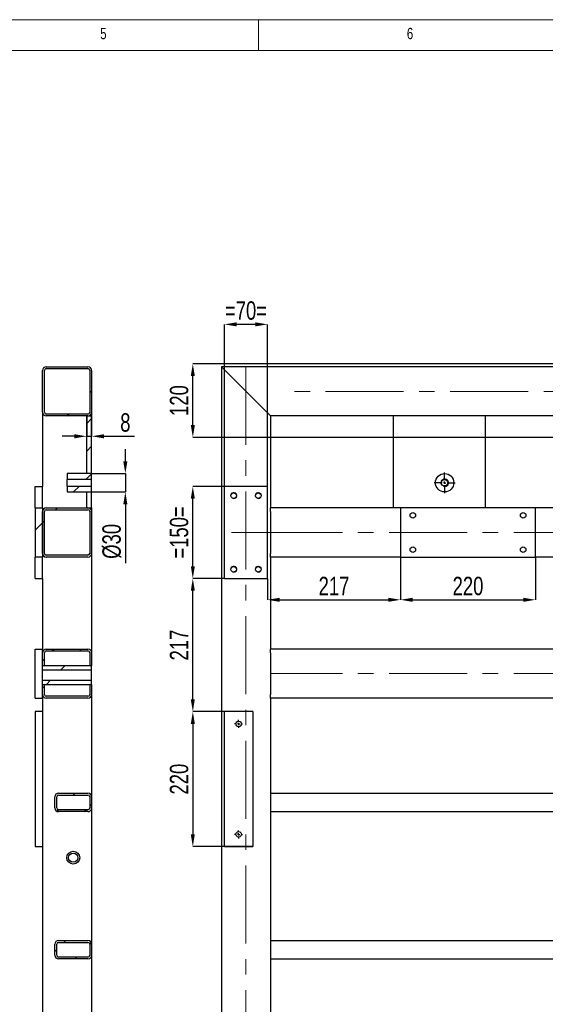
# Model space of a CAD drawing. Header units: millimetres. Extents: x 5 to 589, y 5 to 415.
# Tile 9 of 15: x 208 to 294, y 255 to 415. Entities that reach past the tile are written whole.
import ezdxf

# ---------------------------------------------------------------- set-up
doc = ezdxf.new("R2010")
doc.units = ezdxf.units.MM
doc.header["$PDSIZE"] = -1
doc.linetypes.add('CENTERX2', pattern=[20.32, 12.7, -2.54, 2.54, -2.54])
for name, color, linetype in [('COTES', 1, 'Continuous'), ('NOTES', 6, 'Continuous'), ('TRAIT-FINS', 9, 'Continuous'), ('TRAIT-MIXTES', 3, 'CENTERX2')]:
    doc.layers.add(name, color=color, linetype=linetype)
doc.layers.add('TRAIT-FORT', color=4, linetype='Continuous', lineweight=25)
doc.styles.add('SLDTEXTSTYLE0', font='TXT', dxfattribs={"width": 0.75})
doc.dimstyles.new('SLDDIMSTYLE2', dxfattribs={"dimtxt": 3, "dimasz": 2, "dimexe": 0, "dimexo": 0.0625, "dimgap": 0.75, "dimtad": 1, "dimdec": 0, "dimlfac": 10, "dimrnd": 1e-09, "dimzin": 12, "dimdsep": 46, "dimtxsty": 'SLDTEXTSTYLE0', "dimsah": 1, "dimcen": 0.09, "dimadec": 0, "dimazin": 3, "dimtfac": 1, "dimtdec": 0, "dimtofl": 0, "dimtmove": 0, "dimatfit": 3, "dimfxl": 1, "dimfrac": 2, "dimtolj": 1, "dimtzin": 12, "dimarcsym": 0})
doc.dimstyles.new('SLDDIMSTYLE7', dxfattribs={"dimtxt": 3, "dimasz": 2, "dimexe": 0, "dimexo": 0.0625, "dimgap": 0.75, "dimtad": 1, "dimdec": 0, "dimlfac": 10, "dimrnd": 1e-09, "dimzin": 12, "dimdsep": 46, "dimtxsty": 'SLDTEXTSTYLE0', "dimsah": 1, "dimcen": 0.09, "dimadec": 0, "dimazin": 3, "dimtfac": 1, "dimtdec": 0, "dimtmove": 0, "dimatfit": 0, "dimfxl": 1, "dimfrac": 2, "dimtolj": 1, "dimtzin": 12, "dimarcsym": 0})
pattern_1 = [(45, (0, 0), (-13.4704, 13.4704), []), (45, (4.49, 0), (-13.4704, 13.4704), []), (45, (8.98, 0), (-13.4704, 13.4704), []), (45, (13.47, 0), (-13.4704, 13.4704), [])]

# ---------------------------------------------------------------- blocks, each defined once
blk = doc.blocks.new('_D_62')
at = {"layer": 'COTES', "color": 0, "lineweight": -2, "transparency": 16777216}
for p, q in [((218.97, 350.37), (218.97, 347.11)), ((219.77, 350.37), (219.77, 347.11)), ((216.97, 347.11), (214.97, 347.11)), ((218.97, 347.11), (219.77, 347.11)), ((221.77, 347.11), (226.77, 347.11))]:
    blk.add_line(p, q, dxfattribs=at)
at = {"layer": 'COTES', "color": 0, "transparency": 16777216}
for points in [[(216.97, 347.44), (216.97, 346.77), (218.97, 347.11)], [(221.77, 347.44), (221.77, 346.77), (219.77, 347.11)]]:
    blk.add_solid(points, dxfattribs=at)
at = {"layer": 'Defpoints', "color": 0, "transparency": 16777216}
for p in [(218.97, 350.43), (219.77, 350.43), (219.77, 347.11)]:
    blk.add_point(p, dxfattribs=at)
at = {"layer": 'COTES', "color": 0, "transparency": 16777216, "insert": (225.27, 350.86), "char_height": 3, "attachment_point": 2, "style": 'SLDTEXTSTYLE0'}
blk.add_mtext('\\A1;8', dxfattribs=at)
blk = doc.blocks.new('_D_63')
at = {"layer": 'COTES', "color": 0, "lineweight": -2, "transparency": 16777216}
for p, q in [((225.27, 343.03), (225.27, 345.03)), ((219.83, 341.03), (225.27, 341.03)), ((225.27, 341.03), (225.27, 338.03)), ((219.83, 338.03), (225.27, 338.03)), ((225.27, 336.03), (225.27, 326.42))]:
    blk.add_line(p, q, dxfattribs=at)
at = {"layer": 'COTES', "color": 0, "transparency": 16777216}
for points in [[(224.93, 343.03), (225.6, 343.03), (225.27, 341.03)], [(224.93, 336.03), (225.6, 336.03), (225.27, 338.03)]]:
    blk.add_solid(points, dxfattribs=at)
at = {"layer": 'Defpoints', "color": 0, "transparency": 16777216}
for p in [(219.77, 341.03), (219.77, 338.03), (225.27, 338.03)]:
    blk.add_point(p, dxfattribs=at)
at = {"layer": 'COTES', "color": 0, "transparency": 16777216, "insert": (221.52, 329.98), "char_height": 3, "attachment_point": 2, "rotation": 90, "style": 'SLDTEXTSTYLE0'}
blk.add_mtext('\\A1;%%c30', dxfattribs=at)
blk = doc.blocks.new('_D_65')
at = {"layer": 'COTES', "color": 0, "lineweight": -2, "transparency": 16777216}
for p, q in [((342.38, 358.93), (236.27, 358.93)), ((236.27, 348.93), (236.27, 356.93)), ((342.38, 346.93), (236.27, 346.93))]:
    blk.add_line(p, q, dxfattribs=at)
at = {"layer": 'COTES', "color": 0, "transparency": 16777216}
for points in [[(235.94, 356.93), (236.6, 356.93), (236.27, 358.93)], [(235.94, 348.93), (236.6, 348.93), (236.27, 346.93)]]:
    blk.add_solid(points, dxfattribs=at)
at = {"layer": 'Defpoints', "color": 0, "transparency": 16777216}
for p in [(236.27, 358.93), (342.44, 358.93), (342.44, 346.93)]:
    blk.add_point(p, dxfattribs=at)
at = {"layer": 'COTES', "color": 0, "transparency": 16777216, "insert": (232.52, 352.93), "char_height": 3, "attachment_point": 2, "rotation": 90, "style": 'SLDTEXTSTYLE0'}
blk.add_mtext('\\A1;120', dxfattribs=at)
blk = doc.blocks.new('_D_67')
at = {"layer": 'COTES', "color": 0, "lineweight": -2, "transparency": 16777216}
for p, q in [((245.98, 302.23), (236.27, 302.23)), ((236.27, 300.23), (236.27, 282.23)), ((245.98, 280.23), (236.27, 280.23))]:
    blk.add_line(p, q, dxfattribs=at)
at = {"layer": 'COTES', "color": 0, "transparency": 16777216}
for points in [[(235.94, 300.23), (236.6, 300.23), (236.27, 302.23)], [(235.94, 282.23), (236.6, 282.23), (236.27, 280.23)]]:
    blk.add_solid(points, dxfattribs=at)
at = {"layer": 'Defpoints', "color": 0, "transparency": 16777216}
for p in [(246.04, 302.23), (236.27, 280.23), (246.04, 280.23)]:
    blk.add_point(p, dxfattribs=at)
at = {"layer": 'COTES', "color": 0, "transparency": 16777216, "insert": (232.52, 291.23), "char_height": 3, "attachment_point": 2, "rotation": 90, "style": 'SLDTEXTSTYLE0'}
blk.add_mtext('\\A1;220', dxfattribs=at)
blk = doc.blocks.new('_D_91')
at = {"layer": 'COTES', "color": 0, "lineweight": -2, "transparency": 16777216}
for p, q in [((241.38, 323.93), (236.27, 323.93)), ((236.27, 304.23), (236.27, 321.93)), ((241.38, 302.23), (236.27, 302.23))]:
    blk.add_line(p, q, dxfattribs=at)
at = {"layer": 'COTES', "color": 0, "transparency": 16777216}
for points in [[(235.94, 321.93), (236.6, 321.93), (236.27, 323.93)], [(235.94, 304.23), (236.6, 304.23), (236.27, 302.23)]]:
    blk.add_solid(points, dxfattribs=at)
at = {"layer": 'Defpoints', "color": 0, "transparency": 16777216}
for p in [(236.27, 323.93), (241.44, 323.93), (241.44, 302.23)]:
    blk.add_point(p, dxfattribs=at)
at = {"layer": 'COTES', "color": 0, "transparency": 16777216, "insert": (232.52, 313.08), "char_height": 3, "attachment_point": 2, "rotation": 90, "style": 'SLDTEXTSTYLE0'}
blk.add_mtext('\\A1;217', dxfattribs=at)
blk = doc.blocks.new('_D_92')
at = {"layer": 'COTES', "color": 0, "lineweight": -2, "transparency": 16777216}
for p, q in [((241.38, 338.93), (236.27, 338.93)), ((236.27, 325.93), (236.27, 336.93)), ((241.38, 323.93), (236.27, 323.93))]:
    blk.add_line(p, q, dxfattribs=at)
at = {"layer": 'COTES', "color": 0, "transparency": 16777216}
for points in [[(235.94, 336.93), (236.6, 336.93), (236.27, 338.93)], [(235.94, 325.93), (236.6, 325.93), (236.27, 323.93)]]:
    blk.add_solid(points, dxfattribs=at)
at = {"layer": 'Defpoints', "color": 0, "transparency": 16777216}
for p in [(236.27, 338.93), (241.44, 338.93), (241.44, 323.93)]:
    blk.add_point(p, dxfattribs=at)
at = {"layer": 'COTES', "color": 0, "transparency": 16777216, "insert": (232.52, 331.43), "char_height": 3, "attachment_point": 2, "rotation": 90, "style": 'SLDTEXTSTYLE0'}
blk.add_mtext('\\A1;=150=', dxfattribs=at)
blk = doc.blocks.new('_D_96')
at = {"layer": 'COTES', "color": 0, "lineweight": -2, "transparency": 16777216}
for p, q in [((241.44, 338.99), (241.44, 365.35)), ((246.44, 365.35), (243.44, 365.35)), ((248.44, 338.99), (248.44, 365.35))]:
    blk.add_line(p, q, dxfattribs=at)
at = {"layer": 'COTES', "color": 0, "transparency": 16777216}
for points in [[(243.44, 365.68), (243.44, 365.01), (241.44, 365.35)], [(246.44, 365.68), (246.44, 365.01), (248.44, 365.35)]]:
    blk.add_solid(points, dxfattribs=at)
at = {"layer": 'Defpoints', "color": 0, "transparency": 16777216}
for p in [(241.44, 365.35), (241.44, 338.93), (248.44, 338.93)]:
    blk.add_point(p, dxfattribs=at)
at = {"layer": 'COTES', "color": 0, "transparency": 16777216, "insert": (244.94, 369.1), "char_height": 3, "attachment_point": 2, "style": 'SLDTEXTSTYLE0'}
blk.add_mtext('\\A1;=70=', dxfattribs=at)
blk = doc.blocks.new('_D_97')
at = {"layer": 'COTES', "color": 0, "lineweight": -2, "transparency": 16777216}
for p, q in [((270.14, 327.37), (270.14, 320.46)), ((292.14, 327.37), (292.14, 320.46)), ((272.14, 320.46), (290.14, 320.46))]:
    blk.add_line(p, q, dxfattribs=at)
at = {"layer": 'COTES', "color": 0, "transparency": 16777216}
for points in [[(272.14, 320.79), (272.14, 320.12), (270.14, 320.46)], [(290.14, 320.79), (290.14, 320.12), (292.14, 320.46)]]:
    blk.add_solid(points, dxfattribs=at)
at = {"layer": 'Defpoints', "color": 0, "transparency": 16777216}
for p in [(270.14, 327.43), (292.14, 327.43), (292.14, 320.46)]:
    blk.add_point(p, dxfattribs=at)
at = {"layer": 'COTES', "color": 0, "transparency": 16777216, "insert": (281.14, 324.21), "char_height": 3, "attachment_point": 2, "style": 'SLDTEXTSTYLE0'}
blk.add_mtext('\\A1;220', dxfattribs=at)
blk = doc.blocks.new('_D_98')
at = {"layer": 'COTES', "color": 0, "lineweight": -2, "transparency": 16777216}
for p, q in [((270.14, 327.37), (270.14, 320.46)), ((248.44, 323.87), (248.44, 320.46)), ((250.44, 320.46), (268.14, 320.46))]:
    blk.add_line(p, q, dxfattribs=at)
at = {"layer": 'COTES', "color": 0, "transparency": 16777216}
for points in [[(250.44, 320.79), (250.44, 320.12), (248.44, 320.46)], [(268.14, 320.79), (268.14, 320.12), (270.14, 320.46)]]:
    blk.add_solid(points, dxfattribs=at)
at = {"layer": 'Defpoints', "color": 0, "transparency": 16777216}
for p in [(270.14, 327.43), (248.44, 323.93), (270.14, 320.46)]:
    blk.add_point(p, dxfattribs=at)
at = {"layer": 'COTES', "color": 0, "transparency": 16777216, "insert": (259.29, 324.21), "char_height": 3, "attachment_point": 2, "style": 'SLDTEXTSTYLE0'}
blk.add_mtext('\\A1;217', dxfattribs=at)
blk = doc.blocks.new('SW_CENTERMARKSYMBOL_28')
at = {"layer": 'TRAIT-MIXTES', "color": 0}
for p, q in [((0, 0.4), (0, 1.7)), ((-0.4, 0), (-1.7, 0)), ((0, 0), (-0.2, 0)), ((0, 0), (0, 0.2)), ((0, 0), (0, -0.2)), ((0, 0), (0.2, 0)), ((0.4, 0), (1.7, 0)), ((0, -0.4), (0, -1.7))]:
    blk.add_line(p, q, dxfattribs=at)
blk = doc.blocks.new('SW_CENTERMARKSYMBOL_39')
at = {"layer": 'TRAIT-MIXTES', "color": 0}
for p, q in [((-0.4, 0), (-0.65, 0)), ((0, 0), (-0.2, 0)), ((0, 0.4), (0, 0.65)), ((0, 0), (0, 0.2)), ((0, 0), (0, -0.2)), ((0, 0), (0.2, 0)), ((0.4, 0), (0.65, 0)), ((0, -0.4), (0, -0.65))]:
    blk.add_line(p, q, dxfattribs=at)
blk = doc.blocks.new('SW_CENTERMARKSYMBOL_40')
at = {"layer": 'TRAIT-MIXTES', "color": 0}
for p, q in [((-0.4, 0), (-0.65, 0)), ((0, 0), (-0.2, 0)), ((0, 0.4), (0, 0.65)), ((0, 0), (0, 0.2)), ((0, 0), (0, -0.2)), ((0, 0), (0.2, 0)), ((0.4, 0), (0.65, 0)), ((0, -0.4), (0, -0.65))]:
    blk.add_line(p, q, dxfattribs=at)

msp = doc.modelspace()

# ---------------------------------------------------------------- hatches: boundary and pattern name
at = {"layer": 'TRAIT-FINS'}
h = msp.add_hatch(dxfattribs=at)
h.set_pattern_fill('DIN 201 ACIER ET FONTE', color=256, style=0, pattern_type=2)
h.set_pattern_definition(pattern_1)
edge = h.paths.add_edge_path(flags=0)
edge.add_arc((212.37, 357.83), 0.6, 90, 180)
edge.add_line((211.77, 357.83), (211.77, 351.03))
edge.add_arc((212.37, 351.03), 0.6, 180, 270)
edge.add_line((212.37, 350.43), (219.17, 350.43))
edge.add_arc((219.17, 351.03), 0.6, 270, 360)
edge.add_line((219.77, 351.03), (219.77, 357.83))
edge.add_arc((219.17, 357.83), 0.6, 0, 90)
edge.add_line((219.17, 358.43), (212.37, 358.43))
edge = h.paths.add_edge_path(flags=0)
edge.add_line((212.07, 351.03), (212.07, 357.83))
edge.add_arc((212.37, 357.83), 0.3, 90, 180, ccw=False)
edge.add_line((212.37, 358.13), (219.17, 358.13))
edge.add_arc((219.17, 357.83), 0.3, 0, 90, ccw=False)
edge.add_line((219.47, 357.83), (219.47, 351.03))
edge.add_arc((219.17, 351.03), 0.3, 270, 360, ccw=False)
edge.add_line((219.17, 350.73), (212.37, 350.73))
edge.add_arc((212.37, 351.03), 0.3, 180, 270, ccw=False)
h = msp.add_hatch(dxfattribs=at)
h.set_pattern_fill('DIN 201 ACIER ET FONTE', color=256, style=0, pattern_type=2)
h.set_pattern_definition(pattern_1)
h.paths.add_polyline_path([(219.77, 350.43), (218.97, 350.43), (218.97, 341.03), (219.77, 341.03)], flags=0)
h = msp.add_hatch(dxfattribs=at)
h.set_pattern_fill('DIN 201 ACIER ET FONTE', color=256, style=0, pattern_type=2)
h.set_pattern_definition(pattern_1)
h.paths.add_polyline_path([(215.77, 340.07), (219.77, 340.07), (219.77, 341.03), (215.77, 341.03)], flags=0)
h = msp.add_hatch(dxfattribs=at)
h.set_pattern_fill('DIN 201 ACIER ET FONTE', color=256, style=0, pattern_type=2)
h.set_pattern_definition(pattern_1)
h.paths.add_polyline_path([(215.77, 338.03), (219.77, 338.03), (219.77, 339), (215.77, 339)], flags=0)
h = msp.add_hatch(dxfattribs=at)
h.set_pattern_fill('DIN 201 ACIER ET FONTE', color=256, style=0, pattern_type=2)
h.set_pattern_definition(pattern_1)
h.paths.add_polyline_path([(218.97, 338.03), (218.97, 335.43), (219.77, 335.43), (219.77, 338.03)], flags=0)
h = msp.add_hatch(dxfattribs=at)
h.set_pattern_fill('DIN 201 ACIER ET FONTE', color=256, style=0, pattern_type=2)
h.set_pattern_definition(pattern_1)
h.paths.add_polyline_path([(211.77, 335.43), (210.57, 335.43), (210.57, 327.43), (211.77, 327.43)], flags=0)
h = msp.add_hatch(dxfattribs=at)
h.set_pattern_fill('DIN 201 ACIER ET FONTE', color=256, style=0, pattern_type=2)
h.set_pattern_definition(pattern_1)
edge = h.paths.add_edge_path(flags=0)
edge.add_arc((219.17, 334.83), 0.6, 0, 90)
edge.add_line((219.17, 335.43), (212.37, 335.43))
edge.add_arc((212.37, 334.83), 0.6, 90, 180)
edge.add_line((211.77, 334.83), (211.77, 328.03))
edge.add_arc((212.37, 328.03), 0.6, 180, 270)
edge.add_line((212.37, 327.43), (219.17, 327.43))
edge.add_arc((219.17, 328.03), 0.6, 270, 360)
edge.add_line((219.77, 328.03), (219.77, 334.83))
edge = h.paths.add_edge_path(flags=0)
edge.add_line((212.37, 335.13), (219.17, 335.13))
edge.add_arc((219.17, 334.83), 0.3, 0, 90, ccw=False)
edge.add_line((219.47, 334.83), (219.47, 328.03))
edge.add_arc((219.17, 328.03), 0.3, 270, 360, ccw=False)
edge.add_line((219.17, 327.73), (212.37, 327.73))
edge.add_arc((212.37, 328.03), 0.3, 180, 270, ccw=False)
edge.add_line((212.07, 328.03), (212.07, 334.83))
edge.add_arc((212.37, 334.83), 0.3, 90, 180, ccw=False)
h = msp.add_hatch(dxfattribs=at)
h.set_pattern_fill('DIN 201 ACIER ET FONTE', color=256, style=0, pattern_type=2)
h.set_pattern_definition(pattern_1)
edge = h.paths.add_edge_path(flags=0)
edge.add_line((212.37, 312.13), (219.17, 312.13))
edge.add_arc((219.17, 311.83), 0.3, 0, 90, ccw=False)
edge.add_line((219.47, 311.83), (219.47, 309.68))
edge.add_line((219.47, 309.68), (219.77, 309.68))
edge.add_line((219.77, 309.68), (219.77, 311.83))
edge.add_arc((219.17, 311.83), 0.6, 0, 90)
edge.add_line((219.17, 312.43), (212.37, 312.43))
edge.add_arc((212.37, 311.83), 0.6, 90, 180)
edge.add_line((211.77, 311.83), (211.77, 309.68))
edge.add_line((211.77, 309.68), (212.07, 309.68))
edge.add_line((212.07, 309.68), (212.07, 311.83))
edge.add_arc((212.37, 311.83), 0.3, 90, 180, ccw=False)
h = msp.add_hatch(dxfattribs=at)
h.set_pattern_fill('DIN 201 ACIER ET FONTE', color=256, style=0, pattern_type=2)
h.set_pattern_definition(pattern_1)
h.paths.add_polyline_path([(219.77, 309.01), (219.77, 309.68), (211.77, 309.68), (211.77, 309.01)], flags=0)
h = msp.add_hatch(dxfattribs=at)
h.set_pattern_fill('DIN 201 ACIER ET FONTE', color=256, style=0, pattern_type=2)
h.set_pattern_definition(pattern_1)
h.paths.add_polyline_path([(211.77, 307.35), (211.77, 306.68), (219.77, 306.68), (219.77, 307.35)], flags=0)
h = msp.add_hatch(dxfattribs=at)
h.set_pattern_fill('DIN 201 ACIER ET FONTE', color=256, style=0, pattern_type=2)
h.set_pattern_definition(pattern_1)
edge = h.paths.add_edge_path(flags=0)
edge.add_arc((212.37, 305.03), 0.6, 180, 270)
edge.add_line((212.37, 304.43), (219.17, 304.43))
edge.add_arc((219.17, 305.03), 0.6, 270, 360)
edge.add_line((219.77, 305.03), (219.77, 306.68))
edge.add_line((219.77, 306.68), (219.47, 306.68))
edge.add_line((219.47, 306.68), (219.47, 305.03))
edge.add_arc((219.17, 305.03), 0.3, 270, 360, ccw=False)
edge.add_line((219.17, 304.73), (212.37, 304.73))
edge.add_arc((212.37, 305.03), 0.3, 180, 270, ccw=False)
edge.add_line((212.07, 305.03), (212.07, 306.68))
edge.add_line((212.07, 306.68), (211.77, 306.68))
edge.add_line((211.77, 306.68), (211.77, 305.03))
h = msp.add_hatch(dxfattribs=at)
h.set_pattern_fill('DIN 201 ACIER ET FONTE', color=256, style=0, pattern_type=2)
h.set_pattern_definition(pattern_1)
edge = h.paths.add_edge_path(flags=0)
edge.add_line((219.17, 288.93), (214.37, 288.93))
edge.add_arc((214.37, 288.33), 0.6, 90, 180)
edge.add_line((213.77, 288.33), (213.77, 286.53))
edge.add_arc((214.37, 286.53), 0.6, 180, 270)
edge.add_line((214.37, 285.93), (219.17, 285.93))
edge.add_arc((219.17, 286.53), 0.6, 270, 360)
edge.add_line((219.77, 286.53), (219.77, 288.33))
edge.add_arc((219.17, 288.33), 0.6, 0, 90)
edge = h.paths.add_edge_path(flags=0)
edge.add_arc((219.17, 286.53), 0.3, 270, 360, ccw=False)
edge.add_line((219.17, 286.23), (214.37, 286.23))
edge.add_arc((214.37, 286.53), 0.3, 180, 270, ccw=False)
edge.add_line((214.07, 286.53), (214.07, 288.33))
edge.add_arc((214.37, 288.33), 0.3, 90, 180, ccw=False)
edge.add_line((214.37, 288.63), (219.17, 288.63))
edge.add_arc((219.17, 288.33), 0.3, 0, 90, ccw=False)
edge.add_line((219.47, 288.33), (219.47, 286.53))
h = msp.add_hatch(dxfattribs=at)
h.set_pattern_fill('DIN 201 ACIER ET FONTE', color=256, style=0, pattern_type=2)
h.set_pattern_definition(pattern_1)
edge = h.paths.add_edge_path(flags=0)
edge.add_line((219.17, 264.93), (214.37, 264.93))
edge.add_arc((214.37, 264.33), 0.6, 90, 180)
edge.add_line((213.77, 264.33), (213.77, 262.53))
edge.add_arc((214.37, 262.53), 0.6, 180, 270)
edge.add_line((214.37, 261.93), (219.17, 261.93))
edge.add_arc((219.17, 262.53), 0.6, 270, 360)
edge.add_line((219.77, 262.53), (219.77, 264.33))
edge.add_arc((219.17, 264.33), 0.6, 0, 90)
edge = h.paths.add_edge_path(flags=0)
edge.add_arc((219.17, 262.53), 0.3, 270, 360, ccw=False)
edge.add_line((219.17, 262.23), (214.37, 262.23))
edge.add_arc((214.37, 262.53), 0.3, 180, 270, ccw=False)
edge.add_line((214.07, 262.53), (214.07, 264.33))
edge.add_arc((214.37, 264.33), 0.3, 90, 180, ccw=False)
edge.add_line((214.37, 264.63), (219.17, 264.63))
edge.add_arc((219.17, 264.33), 0.3, 0, 90, ccw=False)
edge.add_line((219.47, 264.33), (219.47, 262.53))

# ---------------------------------------------------------------- linework, layer by layer
at = {"lineweight": 18}
for p, q in [((589, 415), (5, 415)), ((247, 410), (247, 415)), ((584, 410), (10, 410))]:
    msp.add_line(p, q, dxfattribs=at)
at = {"layer": 'TRAIT-FINS', "lineweight": 18}
for centre, radius in [((277.33, 339.53), 0.635), ((242.94, 337.43), 0.5), ((246.94, 337.43), 0.5), ((242.94, 325.43), 0.5), ((246.94, 325.43), 0.5)]:
    msp.add_arc(centre, radius, 255, 195, dxfattribs=at)
at = {"layer": 'TRAIT-FORT', "lineweight": 25}
for p, q in [((212.37, 358.43), (219.17, 358.43)), ((212.37, 358.13), (219.17, 358.13)), ((240.94, 358.43), (240.94, 71.43)), ((240.94, 358.43), (241.54, 357.83)), ((342.44, 358.43), (240.94, 358.43)), ((241.54, 357.83), (240.94, 358.43)), ((211.77, 351.03), (211.77, 357.83)), ((212.07, 351.03), (212.07, 357.83)), ((219.47, 357.83), (219.47, 351.03)), ((219.77, 357.83), (219.77, 351.03)), ((241.54, 357.83), (248.34, 351.03)), ((211.77, 351.03), (211.77, 338.93)), ((219.17, 350.73), (212.37, 350.73)), ((219.17, 350.43), (212.37, 350.43)), ((218.97, 350.43), (219.77, 350.43)), ((218.97, 341.03), (218.97, 350.43)), ((219.77, 351.03), (219.77, 350.43)), ((219.77, 341.03), (219.77, 350.43)), ((248.34, 351.03), (248.94, 350.43)), ((248.94, 350.43), (248.34, 351.03)), ((248.94, 350.43), (248.94, 335.43)), ((341.94, 350.43), (248.94, 350.43)), ((268.94, 350.43), (268.94, 335.43)), ((283.94, 350.43), (283.94, 335.43)), ((219.77, 341.03), (215.77, 341.03)), ((215.77, 341.03), (215.77, 340.07)), ((219.77, 341.03), (218.97, 341.03)), ((219.77, 340.07), (219.77, 341.03)), ((210.57, 335.43), (210.57, 338.93)), ((210.57, 338.93), (211.77, 338.93)), ((211.77, 335.43), (211.77, 338.93)), ((219.77, 340.07), (215.77, 340.07)), ((215.77, 339), (215.77, 340.07)), ((215.77, 339), (219.77, 339)), ((215.77, 339), (215.77, 338.03)), ((219.77, 339), (219.77, 340.07)), ((219.77, 338.03), (219.77, 339)), ((248.44, 338.93), (241.44, 338.93)), ((241.44, 323.93), (241.44, 338.93)), ((248.44, 323.93), (248.44, 338.93)), ((215.77, 338.03), (219.77, 338.03)), ((218.97, 338.03), (219.77, 338.03)), ((218.97, 335.43), (218.97, 338.03)), ((219.77, 335.43), (219.77, 338.03)), ((210.57, 335.43), (210.57, 327.43)), ((210.57, 335.43), (211.77, 335.43)), ((211.77, 335.43), (211.77, 327.43)), ((212.37, 335.43), (219.17, 335.43)), ((218.97, 335.43), (219.77, 335.43)), ((219.77, 335.43), (219.77, 334.83)), ((270.14, 335.43), (248.94, 335.43)), ((248.94, 334.83), (248.94, 335.43)), ((292.14, 335.43), (270.14, 335.43)), ((270.14, 335.43), (270.14, 327.43)), ((292.14, 327.43), (292.14, 335.43)), ((341.94, 335.43), (292.14, 335.43)), ((211.77, 328.03), (211.77, 334.83)), ((212.07, 328.03), (212.07, 334.83)), ((212.37, 335.13), (219.17, 335.13)), ((219.47, 334.83), (219.47, 328.03)), ((219.77, 334.83), (219.77, 328.03)), ((248.94, 334.83), (248.94, 328.03)), ((211.77, 327.43), (210.57, 327.43)), ((210.57, 323.93), (210.57, 327.43)), ((211.77, 323.93), (211.77, 327.43)), ((219.17, 327.73), (212.37, 327.73)), ((219.17, 327.43), (212.37, 327.43)), ((219.77, 328.03), (219.77, 311.83)), ((248.94, 327.43), (248.94, 328.03)), ((248.94, 327.43), (248.94, 312.43)), ((270.14, 327.43), (248.94, 327.43)), ((270.14, 327.43), (292.14, 327.43)), ((341.94, 327.43), (292.14, 327.43)), ((210.57, 323.93), (211.77, 323.93)), ((211.77, 323.93), (211.77, 312.43)), ((241.44, 323.93), (248.44, 323.93)), ((210.57, 312.43), (211.77, 312.43)), ((210.57, 304.43), (210.57, 312.43)), ((211.77, 311.83), (211.77, 312.43)), ((211.77, 309.68), (211.77, 311.83)), ((212.07, 309.68), (212.07, 311.83)), ((212.37, 312.43), (219.17, 312.43)), ((212.37, 312.13), (219.17, 312.13)), ((219.47, 311.83), (219.47, 309.68)), ((219.77, 311.83), (219.77, 309.68)), ((298.74, 312.43), (248.94, 312.43)), ((248.94, 311.83), (248.94, 312.43)), ((248.94, 311.83), (248.94, 305.03)), ((212.07, 309.68), (211.77, 309.68)), ((219.77, 309.68), (211.77, 309.68)), ((211.77, 309.01), (211.77, 309.68)), ((219.77, 309.01), (211.77, 309.01)), ((211.77, 307.35), (211.77, 309.01)), ((219.47, 309.68), (212.07, 309.68)), ((219.77, 309.68), (219.47, 309.68)), ((219.77, 309.01), (219.77, 309.68)), ((219.77, 307.35), (219.77, 309.01)), ((211.77, 307.35), (219.77, 307.35)), ((211.77, 306.68), (211.77, 307.35)), ((211.77, 306.68), (212.07, 306.68)), ((211.77, 305.03), (211.77, 306.68)), ((211.77, 306.68), (219.77, 306.68)), ((212.07, 306.68), (219.47, 306.68)), ((212.07, 305.03), (212.07, 306.68)), ((219.47, 306.68), (219.77, 306.68)), ((219.47, 306.68), (219.47, 305.03)), ((219.77, 306.68), (219.77, 307.35)), ((219.77, 306.68), (219.77, 305.03)), ((211.77, 304.43), (211.77, 305.03)), ((219.77, 305.03), (219.77, 288.33)), ((248.94, 304.43), (248.94, 305.03)), ((210.57, 304.43), (211.77, 304.43)), ((211.77, 304.43), (211.77, 230.93)), ((219.17, 304.73), (212.37, 304.73)), ((219.17, 304.43), (212.37, 304.43)), ((248.94, 304.43), (248.94, 227.43)), ((298.74, 304.43), (248.94, 304.43)), ((210.57, 302.23), (210.57, 280.23)), ((211.77, 302.23), (210.57, 302.23)), ((246.04, 302.23), (241.44, 302.23)), ((241.44, 280.23), (241.44, 302.23)), ((246.04, 302.23), (246.04, 280.23)), ((214.37, 288.93), (219.17, 288.93)), ((248.94, 288.93), (341.94, 288.93)), ((213.77, 286.53), (213.77, 288.33)), ((214.07, 286.53), (214.07, 288.33)), ((214.37, 288.63), (219.17, 288.63)), ((219.47, 288.33), (219.47, 286.53)), ((219.77, 288.33), (219.77, 286.53)), ((219.17, 286.23), (214.37, 286.23)), ((219.17, 285.93), (214.37, 285.93)), ((219.77, 286.53), (219.77, 264.33)), ((248.94, 285.93), (341.94, 285.93)), ((210.57, 280.23), (211.77, 280.23)), ((241.44, 280.23), (246.04, 280.23)), ((214.37, 264.93), (219.17, 264.93)), ((248.94, 264.93), (341.94, 264.93)), ((213.77, 262.53), (213.77, 264.33)), ((214.07, 262.53), (214.07, 264.33)), ((214.37, 264.63), (219.17, 264.63)), ((219.47, 264.33), (219.47, 262.53)), ((219.77, 264.33), (219.77, 262.53)), ((219.17, 262.23), (214.37, 262.23)), ((219.17, 261.93), (214.37, 261.93)), ((219.77, 262.53), (219.77, 226.83)), ((248.94, 261.93), (341.94, 261.93))]:
    msp.add_line(p, q, dxfattribs=at)
for centre, radius in [((277.33, 339.53), 1.5), ((277.33, 339.53), 0.536), ((242.94, 337.43), 0.45), ((246.94, 337.43), 0.45), ((272.14, 334.23), 0.45), ((290.14, 334.23), 0.45), ((272.14, 328.63), 0.45), ((290.14, 328.63), 0.45), ((242.94, 325.43), 0.45), ((246.94, 325.43), 0.45), ((243.74, 300.23), 0.45), ((243.74, 282.23), 0.45), ((216.77, 278.43), 1.05), ((216.77, 278.43), 0.75)]:
    msp.add_circle(centre, radius, dxfattribs=at)
for centre, radius, start, end in [((212.37, 357.83), 0.6, 90, 180), ((212.37, 357.83), 0.3, 90, 180), ((219.17, 357.83), 0.6, 0, 90), ((219.17, 357.83), 0.3, 0, 90), ((212.37, 351.03), 0.6, 180, 270), ((212.37, 351.03), 0.3, 180, 270), ((219.17, 351.03), 0.3, 270, 0), ((219.17, 351.03), 0.6, 270, 0), ((212.37, 334.83), 0.6, 90, 180), ((219.17, 334.83), 0.6, 0, 90), ((212.37, 334.83), 0.3, 90, 180), ((219.17, 334.83), 0.3, 0, 90), ((212.37, 328.03), 0.6, 180, 270), ((212.37, 328.03), 0.3, 180, 270), ((219.17, 328.03), 0.3, 270, 0), ((219.17, 328.03), 0.6, 270, 0), ((212.37, 311.83), 0.6, 90, 180), ((212.37, 311.83), 0.3, 90, 180), ((219.17, 311.83), 0.6, 0, 90), ((219.17, 311.83), 0.3, 0, 90), ((212.37, 305.03), 0.6, 180, 270), ((212.37, 305.03), 0.3, 180, 270), ((219.17, 305.03), 0.6, 270, 0), ((219.17, 305.03), 0.3, 270, 0), ((214.37, 288.33), 0.6, 90, 180), ((219.17, 288.33), 0.6, 0, 90), ((214.37, 288.33), 0.3, 90, 180), ((219.17, 288.33), 0.3, 0, 90), ((214.37, 286.53), 0.6, 180, 270), ((214.37, 286.53), 0.3, 180, 270), ((219.17, 286.53), 0.3, 270, 0), ((219.17, 286.53), 0.6, 270, 0), ((214.37, 264.33), 0.6, 90, 180), ((219.17, 264.33), 0.6, 0, 90), ((214.37, 264.33), 0.3, 90, 180), ((219.17, 264.33), 0.3, 0, 90), ((214.37, 262.53), 0.6, 180, 270), ((214.37, 262.53), 0.3, 180, 270), ((219.17, 262.53), 0.3, 270, 0), ((219.17, 262.53), 0.6, 270, 0)]:
    msp.add_arc(centre, radius, start, end, dxfattribs=at)
at = {"layer": 'TRAIT-MIXTES', "lineweight": 18}
for p, q in [((244.94, 358.43), (244.94, 69.49)), ((351.9, 354.43), (251.4, 354.43)), ((248.94, 331.43), (242.59, 331.43)), ((341.94, 331.43), (248.94, 331.43)), ((341.94, 308.43), (248.94, 308.43))]:
    msp.add_line(p, q, dxfattribs=at)

# ---------------------------------------------------------------- block references
at = {"layer": 'TRAIT-MIXTES'}
for name, p in [('SW_CENTERMARKSYMBOL_28', (277.33, 339.53)), ('SW_CENTERMARKSYMBOL_40', (243.74, 300.23)), ('SW_CENTERMARKSYMBOL_39', (243.74, 282.23))]:
    msp.add_blockref(name, p, dxfattribs=at)

# ---------------------------------------------------------------- texts
at = {"layer": 'NOTES', "char_height": 1.85, "attachment_point": 1, "style": 'SLDTEXTSTYLE0'}
for s, insert in [('5', (221.17, 413.67)), ('6', (271.17, 413.67))]:
    msp.add_mtext(s, dxfattribs=dict(at, insert=insert))

# ---------------------------------------------------------------- dimensions: what is measured, and where the dimension line sits
at = {"layer": 'COTES'}
dim = msp.add_linear_dim(base=(241.44, 365.35), p1=(248.44, 338.93), p2=(241.44, 338.93), text='=<>=', dimstyle='SLDDIMSTYLE7', dxfattribs=at)
dim.commit()
dim.dimension.update_dxf_attribs({"geometry": '_D_96', "text_midpoint": (244.94, 365.35), "dimtype": 160})
for base, p1, p2, angle, picture, middle in [((236.27, 358.93), (342.44, 346.93), (342.44, 358.93), 90, '_D_65', (236.27, 352.93)), ((292.14, 320.46), (270.14, 327.43), (292.14, 327.43), 0, '_D_97', (281.14, 320.46)), ((236.27, 323.93), (241.44, 302.23), (241.44, 323.93), 90, '_D_91', (236.27, 313.08)), ((236.27, 280.23), (246.04, 302.23), (246.04, 280.23), 90, '_D_67', (236.27, 291.23))]:
    dim = msp.add_linear_dim(base=base, p1=p1, p2=p2, angle=angle, dimstyle='SLDDIMSTYLE2', dxfattribs=at)
    dim.commit()
    dim.dimension.update_dxf_attribs({"geometry": picture, "text_midpoint": middle, "dimtype": 160})
for base, p1, p2, dimstyle, picture, middle in [((219.77, 347.11), (218.97, 350.43), (219.77, 350.43), 'SLDDIMSTYLE7', '_D_62', (225.27, 347.11)), ((270.14, 320.46), (248.44, 323.93), (270.14, 327.43), 'SLDDIMSTYLE2', '_D_98', (259.29, 320.46))]:
    dim = msp.add_linear_dim(base=base, p1=p1, p2=p2, dimstyle=dimstyle, dxfattribs=at)
    dim.commit()
    dim.dimension.update_dxf_attribs({"geometry": picture, "text_midpoint": middle, "dimtype": 160})
for base, p1, p2, text, dimstyle, picture, middle in [((225.27, 338.03), (219.77, 341.03), (219.77, 338.03), '%%c<>', 'SLDDIMSTYLE7', '_D_63', (225.27, 329.98)), ((236.27, 338.93), (241.44, 323.93), (241.44, 338.93), '=<>=', 'SLDDIMSTYLE2', '_D_92', (236.27, 331.43))]:
    dim = msp.add_linear_dim(base=base, p1=p1, p2=p2, angle=90, text=text, dimstyle=dimstyle, dxfattribs=at)
    dim.commit()
    dim.dimension.update_dxf_attribs({"geometry": picture, "text_midpoint": middle, "dimtype": 160})

doc.saveas('drawing.dxf')
